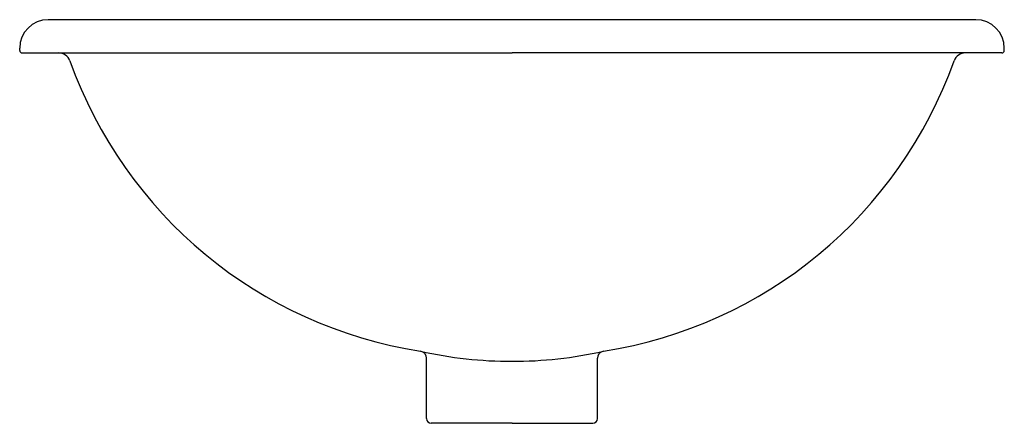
# Model space of a CAD drawing. Header units: millimetres. Extents: x -0.208 to 0.208, y -0.085 to 0.085.
import ezdxf

# ---------------------------------------------------------------- set-up
doc = ezdxf.new("R2010")
doc.units = ezdxf.units.MM
doc.layers.add('BLOCKS', color=3, linetype='Continuous')

msp = doc.modelspace()

# ---------------------------------------------------------------- linework, layer by layer
at = {"layer": 'BLOCKS'}
for p, q in [((0.1955000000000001, 0.085), (-0.1954999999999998, 0.085)), ((-0.2075, 0.07199999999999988), (-0.2075, 0.07299999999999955)), ((-0.2065000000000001, 0.07099999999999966), (-0.2010704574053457, 0.07099999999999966)), ((-0.2044999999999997, 0.07100000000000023), (-0.1910604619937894, 0.07100000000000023)), ((-0.2044999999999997, 0.07099999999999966), (-0.1910604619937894, 0.07099999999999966)), ((-0.1910604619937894, 0.07100000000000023), (0, 0.07099999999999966)), ((0.1910604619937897, 0.07099999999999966), (0, 0.07099999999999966)), ((0.2045000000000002, 0.07099999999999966), (0.1910604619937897, 0.07099999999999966)), ((0.2045000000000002, 0.07099999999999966), (0.1910604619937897, 0.07099999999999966)), ((0.2065000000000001, 0.07099999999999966), (0.1972622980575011, 0.07099999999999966)), ((0.2075, 0.07199999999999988), (0.2075, 0.07299999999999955)), ((-0.03599999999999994, -0.08300000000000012), (-0.03599999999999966, -0.0575875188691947)), ((0.03600000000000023, -0.08300000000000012), (0.03600000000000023, -0.0575875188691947)), ((-0.02799999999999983, -0.085), (-0.03399999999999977, -0.085)), ((0, -0.085), (-0.02799999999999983, -0.085)), ((0, -0.085), (0.02800000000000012, -0.085)), ((0.02800000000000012, -0.085), (0.03400000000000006, -0.085))]:
    msp.add_line(p, q, dxfattribs=at)
for centre, radius, start, end in [((-0.1954999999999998, 0.07299999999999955), 0.012, 90, 180), ((0.1955000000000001, 0.07299999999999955), 0.012, 0, 90), ((-0.2065000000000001, 0.07199999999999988), 0.001, 180, 270), ((-0.1910604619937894, 0.06600000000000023), 0.005, 19.62460454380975, 90), ((0.1910604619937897, 0.06599999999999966), 0.005, 90, 160.3753954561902), ((0.2065000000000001, 0.07199999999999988), 0.001, 270, 0), ((-0.009742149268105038, 0.1306522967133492), 0.1875, 199.6246045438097, 261.1652878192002), ((0.009742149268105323, 0.1306522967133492), 0.1875, 278.8347121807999, 340.3753954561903), ((0, 0.1173013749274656), 0.1761910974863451, 257.3652267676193, 270), ((-0.03899999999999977, -0.0575875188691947), 0.003, 0, 81.16528781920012), ((2.842170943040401e-16, 0.1173013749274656), 0.1761910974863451, 270, 282.6347732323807), ((0.03900000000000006, -0.0575875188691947), 0.003, 98.83471218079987, 180), ((-0.03399999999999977, -0.08300000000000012), 0.002, 180, 270), ((0.03400000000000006, -0.08300000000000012), 0.002, 270, 0)]:
    msp.add_arc(centre, radius, start, end, dxfattribs=at)

doc.saveas('drawing.dxf')
